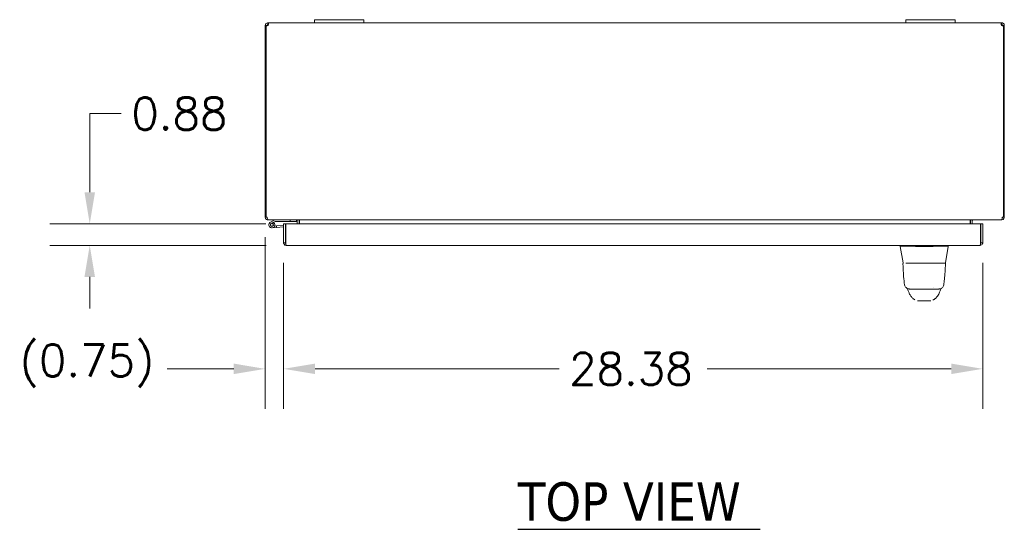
# Model space of a CAD drawing. Header units: inches. Extents: x 7 to 216, y 7 to 136.
# Tile 13 of 30: x 39 to 78, y 114 to 134. Entities that reach past the tile are written whole.
import ezdxf

# ---------------------------------------------------------------- set-up
doc = ezdxf.new("R2010")
doc.units = ezdxf.units.IN
doc.header["$LTSCALE"] = 13
doc.header["$MEASUREMENT"] = 0
for name, color, linetype, lineweight in [('Dimension (ANSI)', 7, 'Continuous', 5), ('Symbol (ANSI)', 7, 'Continuous', 5), ('Visible (ANSI)', 7, 'Continuous', 5)]:
    doc.layers.add(name, color=color, linetype=linetype, lineweight=lineweight)
doc.styles.add('ROMANS', font='romans.shx')
doc.styles.add('Text Style168', font='tahoma.ttf')
doc.dimstyles.new('Default (ANSI)', dxfattribs={"dimscale": 13, "dimtxt": 0.1, "dimasz": 0.098425, "dimexe": 0.125, "dimexo": 0.0625, "dimgap": 0.031496, "dimtad": 0, "dimtih": 1, "dimtoh": 1, "dimrnd": 1e-08, "dimzin": 0, "dimdsep": 46, "dimtxsty": 'ROMANS', "dimcen": 0.09, "dimdle": 0.393701, "dimclrd": 256, "dimclre": 256, "dimclrt": 256, "dimadec": 0, "dimazin": 0, "dimtfac": 1, "dimtofl": 0, "dimtmove": 0, "dimatfit": 3, "dimfxl": 0, "dimtolj": 1, "dimtzin": 0, "dimlwd": -1, "dimlwe": -1, "dimarcsym": 0})

# ---------------------------------------------------------------- blocks, each defined once
blk = doc.blocks.new('*D11')
at = {"layer": 'Defpoints', "color": 0}
for p in [(41.359, 126.123), (49.314, 126.123), (49.335, 125.248)]:
    blk.add_point(p, dxfattribs=at)
at = {"layer": 'Dimension (ANSI)'}
for p, q in [((41.359, 127.403), (41.359, 130.593)), ((41.359, 130.593), (42.638, 130.593)), ((48.502, 126.123), (39.734, 126.123)), ((48.522, 125.248), (39.734, 125.248)), ((41.359, 123.969), (41.359, 122.689))]:
    blk.add_line(p, q, dxfattribs=at)
for points in [[(41.145, 127.403), (41.572, 127.403), (41.359, 126.123)], [(41.145, 123.969), (41.572, 123.969), (41.359, 125.248)]]:
    blk.add_solid(points, dxfattribs=at)
at = {"layer": 'Dimension (ANSI)', "insert": (43.048, 131.243), "char_height": 1.3, "attachment_point": 1, "style": 'ROMANS'}
blk.add_mtext('\\A1;0.88', dxfattribs=at)
blk = doc.blocks.new('*D20')
at = {"layer": 'Defpoints', "color": 0}
for p in [(48.481, 126.387), (49.229, 125.353), (49.229, 120.235)]:
    blk.add_point(p, dxfattribs=at)
at = {"layer": 'Dimension (ANSI)'}
for p, q in [((48.481, 125.574), (48.481, 118.61)), ((49.229, 124.541), (49.229, 118.61)), ((47.202, 120.235), (44.497, 120.235)), ((50.509, 120.235), (51.788, 120.235))]:
    blk.add_line(p, q, dxfattribs=at)
for points in [[(47.202, 120.449), (47.202, 120.022), (48.481, 120.235)], [(50.509, 120.449), (50.509, 120.022), (49.229, 120.235)]]:
    blk.add_solid(points, dxfattribs=at)
at = {"layer": 'Dimension (ANSI)', "insert": (38.516, 121.226), "char_height": 1.3, "attachment_point": 1, "style": 'ROMANS'}
blk.add_mtext('\\A1;{(}0.75{)}', dxfattribs=at)
blk = doc.blocks.new('*D23')
at = {"layer": 'Defpoints', "color": 0}
for p in [(49.229, 125.353), (77.604, 125.353), (77.604, 120.235)]:
    blk.add_point(p, dxfattribs=at)
at = {"layer": 'Dimension (ANSI)'}
for p, q in [((49.229, 124.541), (49.229, 118.61)), ((77.604, 124.541), (77.604, 118.61)), ((50.509, 120.235), (60.407, 120.235)), ((76.325, 120.235), (66.426, 120.235))]:
    blk.add_line(p, q, dxfattribs=at)
for points in [[(50.509, 120.449), (50.509, 120.022), (49.229, 120.235)], [(76.325, 120.449), (76.325, 120.022), (77.604, 120.235)]]:
    blk.add_solid(points, dxfattribs=at)
at = {"layer": 'Dimension (ANSI)', "insert": (60.817, 120.885), "char_height": 1.3, "attachment_point": 1, "style": 'ROMANS'}
blk.add_mtext('\\A1;28.38', dxfattribs=at)

msp = doc.modelspace()

# ---------------------------------------------------------------- linework, layer by layer
at = {"layer": 'Symbol (ANSI)', "lineweight": 30}
msp.add_line((58.732, 113.723), (68.575, 113.723), dxfattribs=at)
at = {"layer": 'Visible (ANSI)'}
for p, q in [((50.481, 134.407), (50.481, 134.282)), ((50.481, 134.407), (50.731, 134.407)), ((52.231, 134.407), (50.731, 134.407)), ((52.231, 134.407), (52.481, 134.407)), ((52.481, 134.282), (52.481, 134.407)), ((74.481, 134.407), (74.481, 134.282)), ((74.481, 134.407), (74.731, 134.407)), ((76.231, 134.407), (74.731, 134.407)), ((76.231, 134.407), (76.481, 134.407)), ((76.481, 134.282), (76.481, 134.407)), ((48.531, 134.176), (48.481, 134.176)), ((48.481, 134.152), (48.481, 134.176)), ((48.518, 134.152), (48.481, 134.152)), ((48.481, 134.152), (48.481, 126.387)), ((48.518, 126.387), (48.518, 134.154)), ((48.555, 134.152), (48.526, 134.152)), ((48.555, 134.176), (48.531, 134.176)), ((48.555, 134.176), (48.555, 134.152)), ((48.555, 134.152), (48.555, 134.151)), ((48.586, 134.231), (48.586, 134.282)), ((48.586, 134.282), (48.598, 134.282)), ((48.586, 134.208), (48.586, 134.231)), ((48.598, 134.208), (48.586, 134.208)), ((48.598, 134.231), (48.598, 134.282)), ((48.598, 134.282), (50.481, 134.282)), ((48.598, 134.208), (48.598, 134.231)), ((50.731, 134.282), (50.481, 134.282)), ((50.731, 134.282), (52.231, 134.282)), ((52.481, 134.282), (52.231, 134.282)), ((52.481, 134.282), (74.481, 134.282)), ((74.731, 134.282), (74.481, 134.282)), ((74.731, 134.282), (76.231, 134.282)), ((76.481, 134.282), (76.231, 134.282)), ((76.481, 134.282), (78.364, 134.282)), ((78.364, 134.282), (78.364, 134.231)), ((78.364, 134.282), (78.376, 134.282)), ((78.364, 134.231), (78.364, 134.208)), ((78.376, 134.208), (78.364, 134.208)), ((78.376, 134.282), (78.376, 134.231)), ((78.376, 134.231), (78.376, 134.208)), ((78.431, 134.176), (78.407, 134.176)), ((78.407, 134.152), (78.407, 134.176)), ((78.436, 134.152), (78.407, 134.152)), ((78.407, 134.151), (78.407, 134.152)), ((78.481, 134.176), (78.431, 134.176)), ((78.444, 134.154), (78.444, 126.387)), ((78.481, 134.152), (78.444, 134.152)), ((78.481, 134.176), (78.481, 134.152)), ((78.481, 126.387), (78.481, 134.152)), ((48.481, 126.387), (48.518, 126.387)), ((48.518, 126.387), (48.566, 126.387)), ((78.396, 126.387), (78.444, 126.387)), ((78.444, 126.387), (78.481, 126.387)), ((48.586, 126.289), (48.586, 126.282)), ((48.586, 126.282), (48.597, 126.282)), ((78.365, 126.282), (48.597, 126.282)), ((48.872, 126.28), (48.696, 126.194)), ((48.723, 126.138), (48.821, 126.186)), ((48.941, 125.973), (48.762, 125.957)), ((48.84, 126.169), (48.777, 126.138)), ((48.821, 126.186), (48.886, 126.218)), ((48.864, 126.029), (48.936, 126.035)), ((48.893, 126.219), (49.501, 126.219)), ((49.229, 126.061), (48.936, 126.035)), ((48.936, 126.035), (48.941, 125.973)), ((49.229, 125.998), (48.941, 125.973)), ((49.229, 126.123), (49.303, 126.123)), ((49.229, 125.353), (49.229, 126.123)), ((49.303, 126.123), (49.303, 125.353)), ((49.314, 125.353), (49.314, 126.123)), ((49.314, 126.123), (77.519, 126.123)), ((49.501, 126.282), (49.501, 126.219)), ((49.501, 126.219), (49.751, 126.219)), ((49.751, 126.219), (49.751, 126.282)), ((49.782, 126.25), (49.782, 126.123)), ((49.856, 126.123), (49.856, 126.25)), ((49.867, 126.25), (49.867, 126.123)), ((77.095, 126.25), (77.095, 126.123)), ((77.106, 126.25), (77.106, 126.123)), ((77.18, 126.25), (77.18, 126.123)), ((77.519, 126.123), (77.519, 125.353)), ((77.53, 125.353), (77.53, 126.123)), ((77.53, 126.123), (77.604, 126.123)), ((77.604, 125.353), (77.604, 126.123)), ((78.365, 126.282), (78.376, 126.282)), ((78.376, 126.289), (78.376, 126.282)), ((49.314, 125.504), (49.303, 125.503)), ((49.303, 125.353), (49.229, 125.353)), ((77.499, 125.248), (49.335, 125.248)), ((74.253, 125.203), (74.253, 125.248)), ((74.254, 125.203), (74.253, 125.203)), ((74.37, 124.536), (74.253, 125.203)), ((75.51, 125.203), (74.953, 125.203)), ((76.089, 124.536), (76.207, 125.203)), ((76.207, 125.204), (76.207, 125.248)), ((77.53, 125.353), (77.604, 125.353)), ((74.48, 124.52), (75.07, 124.52)), ((75.392, 124.52), (75.07, 124.52)), ((75.392, 124.52), (76.002, 124.52)), ((75.623, 123.542), (75.623, 123.542)), ((74.954, 122.999), (75.505, 122.999))]:
    msp.add_line(p, q, dxfattribs=at)
msp.add_circle((48.751, 126.082), 0.06, dxfattribs=at)
for centre, radius, start, end in [((48.543, 134.22), 0.07, 248.9804, 321.9526), ((78.419, 134.22), 0.07, 218.0474, 291.0196), ((48.586, 126.387), 0.0312, 180, 231.7663), ((78.376, 126.387), 0.0312, 308.2337, 0), ((48.751, 126.082), 0.125, 116.1152, 44.4971), ((48.751, 126.082), 0.0625, 116.1183, 65.2124), ((48.751, 126.082), 0.0625, 65.2124, 116.1183), ((48.751, 126.082), 0.125, 44.4971, 56.1183), ((48.751, 126.082), 0.125, 56.1183, 56.1205), ((48.878, 126.267), 0.015, 90, 116.1152), ((48.893, 126.204), 0.015, 90, 116.1152), ((49.303, 126.005), 0.0625, 79.8179, 90), ((49.751, 126.25), 0.105, 0, 7.9309), ((77.211, 126.25), 0.105, 172.0691, 180), ((74.378, 124.508), 0.0118, 90, 182.2758), ((74.39, 124.539), 0.0197, 190, 269.9999), ((76.081, 124.508), 0.0118, 357.7242, 90)]:
    msp.add_arc(centre, radius, start, end, dxfattribs=at)
for centre, major_axis, ratio, start_param, end_param in [((74.254, 125.332), (0, -0.129), 0.001274, 0.000181, 0.061264), ((74.953, 125.332), (-0.008, -0.129), 0.999999, 0, 0.061083), ((75.51, 125.332), (0, -0.129), 0.999999, 0, 0.061083), ((76.207, 125.332), (0, -0.129), 0.001274, 0.007284, 0.061264), ((75.069, 124.539), (-0.699, -0.003), 0.000801, 6.282038, 6.283312), ((74.79, 123.409), (-0.185, -0.067), 0.666321, 0.000001, 0.000039), ((75.669, 123.409), (0.185, -0.067), 0.666321, 6.283142, 6.283181)]:
    msp.add_ellipse(centre, major_axis=major_axis, ratio=ratio, start_param=start_param, end_param=end_param, dxfattribs=at)
for points, knots in [([(48.481, 134.176), (48.481, 134.198), (48.49, 134.226), (48.508, 134.247), (48.527, 134.268), (48.555, 134.28), (48.578, 134.281), (48.581, 134.282), (48.584, 134.282), (48.586, 134.282)], [-2.234849, -2.234849, -2.234849, -2.234849, -1.609709, -1.609709, -1.609709, -0.984221, -0.984221, -0.984221, -0.906744, -0.906744, -0.906744, -0.906744]), ([(48.586, 134.208), (48.578, 134.208), (48.566, 134.203), (48.56, 134.193), (48.557, 134.188), (48.555, 134.182), (48.555, 134.176)], [0.906744, 0.906744, 0.906744, 0.906744, 1.740666, 1.740666, 1.740666, 2.234849, 2.234849, 2.234849, 2.234849]), ([(48.598, 134.282), (48.607, 134.282), (48.613, 134.273), (48.613, 134.255), (48.614, 134.236), (48.61, 134.208), (48.602, 134.185), (48.601, 134.182), (48.599, 134.179), (48.598, 134.176)], [-0.664052, -0.664052, -0.664052, -0.664052, -0.038913, -0.038913, -0.038913, 0.586575, 0.586575, 0.586575, 0.664052, 0.664052, 0.664052, 0.664052]), ([(78.364, 134.176), (78.355, 134.198), (78.35, 134.226), (78.349, 134.247), (78.348, 134.268), (78.353, 134.28), (78.361, 134.281), (78.362, 134.282), (78.363, 134.282), (78.364, 134.282)], [2.47754, 2.47754, 2.47754, 2.47754, 3.10268, 3.10268, 3.10268, 3.728168, 3.728168, 3.728168, 3.805645, 3.805645, 3.805645, 3.805645]), ([(78.376, 134.282), (78.398, 134.282), (78.426, 134.273), (78.447, 134.255), (78.467, 134.236), (78.479, 134.208), (78.481, 134.185), (78.481, 134.182), (78.481, 134.179), (78.481, 134.176)], [-2.234849, -2.234849, -2.234849, -2.234849, -1.609709, -1.609709, -1.609709, -0.984221, -0.984221, -0.984221, -0.906744, -0.906744, -0.906744, -0.906744]), ([(78.407, 134.176), (78.407, 134.185), (78.402, 134.197), (78.393, 134.203), (78.387, 134.206), (78.381, 134.208), (78.376, 134.208)], [0.906744, 0.906744, 0.906744, 0.906744, 1.740666, 1.740666, 1.740666, 2.234849, 2.234849, 2.234849, 2.234849]), ([(48.481, 126.387), (48.481, 126.35), (48.502, 126.314), (48.534, 126.296), (48.55, 126.287), (48.568, 126.282), (48.586, 126.282)], [0, 0, 0, 0, 1.050651, 1.050651, 1.050651, 1.570796, 1.570796, 1.570796, 1.570796]), ([(48.597, 126.282), (48.586, 126.282), (48.576, 126.303), (48.57, 126.335), (48.568, 126.351), (48.566, 126.369), (48.566, 126.387)], [-1.570796, -1.570796, -1.570796, -1.570796, -0.520146, -0.520146, -0.520146, 0, 0, 0, 0]), ([(78.396, 126.387), (78.396, 126.35), (78.39, 126.314), (78.38, 126.296), (78.376, 126.287), (78.37, 126.282), (78.365, 126.282)], [0, 0, 0, 0, 1.050651, 1.050651, 1.050651, 1.570796, 1.570796, 1.570796, 1.570796]), ([(78.376, 126.282), (78.413, 126.282), (78.449, 126.303), (78.467, 126.335), (78.476, 126.351), (78.481, 126.369), (78.481, 126.387)], [-1.570796, -1.570796, -1.570796, -1.570796, -0.520146, -0.520146, -0.520146, 0, 0, 0, 0]), ([(49.782, 126.25), (49.782, 126.262), (49.775, 126.274), (49.764, 126.279), (49.76, 126.281), (49.755, 126.282), (49.751, 126.282)], [-3.141593, -3.141593, -3.141593, -3.141593, -2.012802, -2.012802, -2.012802, -1.570796, -1.570796, -1.570796, -1.570796]), ([(49.867, 126.25), (49.867, 126.262), (49.843, 126.274), (49.807, 126.279), (49.793, 126.281), (49.777, 126.282), (49.762, 126.282)], [-3.141593, -3.141593, -3.141593, -3.141593, -2.012802, -2.012802, -2.012802, -1.570796, -1.570796, -1.570796, -1.570796]), ([(77.095, 126.25), (77.095, 126.262), (77.12, 126.274), (77.155, 126.279), (77.169, 126.281), (77.185, 126.282), (77.2, 126.282)], [-3.141593, -3.141593, -3.141593, -3.141593, -2.012802, -2.012802, -2.012802, -1.570796, -1.570796, -1.570796, -1.570796]), ([(77.18, 126.25), (77.18, 126.262), (77.187, 126.274), (77.198, 126.279), (77.202, 126.281), (77.207, 126.282), (77.211, 126.282)], [-3.141593, -3.141593, -3.141593, -3.141593, -2.012802, -2.012802, -2.012802, -1.570796, -1.570796, -1.570796, -1.570796]), ([(49.233, 125.327), (49.24, 125.3), (49.258, 125.276), (49.283, 125.262), (49.299, 125.253), (49.317, 125.248), (49.335, 125.248)], [-0.8395462, -0.8395462, -0.8395462, -0.8395462, -0.3275189, -0.3275189, -0.3275189, 0, 0, 0, 0]), ([(49.318, 125.327), (49.31, 125.332), (49.305, 125.34), (49.304, 125.349), (49.304, 125.35), (49.303, 125.352), (49.303, 125.353)], [0.3652124, 0.3652124, 0.3652124, 0.3652124, 0.9110099, 0.9110099, 0.9110099, 1, 1, 1, 1]), ([(49.314, 125.353), (49.319, 125.316), (49.324, 125.28), (49.328, 125.262), (49.33, 125.253), (49.332, 125.248), (49.335, 125.248)], [-1, -1, -1, -1, -0.327519, -0.327519, -0.327519, 0, 0, 0, 0]), ([(74.945, 125.204), (74.898, 125.207), (74.852, 125.209), (74.75, 125.212), (74.696, 125.214), (74.575, 125.216), (74.511, 125.217), (74.4, 125.217), (74.355, 125.216), (74.297, 125.214), (74.279, 125.212), (74.259, 125.209), (74.254, 125.207), (74.254, 125.204)], [-2.743472, -2.743472, -2.743472, -2.743472, -2.38819, -2.38819, -1.960551, -1.960551, -1.371951, -1.371951, -0.783309, -0.783309, -0.355409, -0.355409, 0, 0, 0, 0]), ([(76.207, 125.204), (76.207, 125.207), (76.202, 125.209), (76.182, 125.212), (76.164, 125.214), (76.107, 125.216), (76.062, 125.217), (75.951, 125.217), (75.887, 125.216), (75.766, 125.214), (75.712, 125.212), (75.611, 125.209), (75.564, 125.207), (75.518, 125.204)], [-2.744293, -2.744293, -2.744293, -2.744293, -2.388759, -2.388759, -1.963257, -1.963257, -1.372369, -1.372369, -0.781853, -0.781853, -0.353962, -0.353962, 0, 0, 0, 0]), ([(77.519, 125.353), (77.515, 125.315), (77.51, 125.277), (77.505, 125.26), (77.503, 125.252), (77.501, 125.248), (77.499, 125.248)], [0, 0, 0, 0, 1.095058, 1.095058, 1.095058, 1.570796, 1.570796, 1.570796, 1.570796]), ([(77.499, 125.248), (77.537, 125.248), (77.575, 125.271), (77.593, 125.305), (77.596, 125.312), (77.599, 125.319), (77.601, 125.327)], [0, 0, 0, 0, 1.091717, 1.091717, 1.091717, 1.318756, 1.318756, 1.318756, 1.318756]), ([(77.516, 125.327), (77.524, 125.333), (77.529, 125.341), (77.53, 125.351), (77.53, 125.352), (77.53, 125.352), (77.53, 125.353)], [0.5736743, 0.5736743, 0.5736743, 0.5736743, 1.4834748, 1.4834748, 1.4834748, 1.5707963, 1.5707963, 1.5707963, 1.5707963]), ([(74.435, 123.641), (74.418, 123.746), (74.406, 123.86), (74.383, 124.144), (74.373, 124.322), (74.366, 124.507)], [0, 0, 0, 0, 1.138526, 1.138526, 2.633198, 2.633198, 2.633198, 2.633198]), ([(74.391, 124.52), (74.39, 124.52), (74.388, 124.52), (74.387, 124.52), (74.385, 124.52), (74.384, 124.52), (74.383, 124.52), (74.381, 124.52), (74.38, 124.52), (74.38, 124.52), (74.379, 124.52), (74.379, 124.52), (74.378, 124.52), (74.378, 124.52), (74.378, 124.52), (74.378, 124.52)], [0.8753736, 0.8753736, 0.8753736, 0.8753736, 0.8918919, 0.8918919, 0.8918919, 0.9189189, 0.9189189, 0.9189189, 0.9459459, 0.9459459, 0.9459459, 0.972973, 0.972973, 0.972973, 1, 1, 1, 1]), ([(76.081, 124.52), (76.081, 124.52), (76.081, 124.52), (76.081, 124.52), (76.08, 124.52), (76.08, 124.52), (76.079, 124.52), (76.078, 124.52), (76.078, 124.52), (76.076, 124.52), (76.075, 124.52), (76.074, 124.52), (76.072, 124.52), (76.07, 124.52), (76.068, 124.52), (76.065, 124.52), (76.063, 124.52), (76.059, 124.52), (76.056, 124.52), (76.052, 124.52), (76.048, 124.52), (76.043, 124.52), (76.038, 124.52), (76.032, 124.52), (76.026, 124.52), (76.021, 124.52), (76.016, 124.52), (76.01, 124.52)], [0, 0, 0, 0, 0.027027, 0.027027, 0.027027, 0.0540541, 0.0540541, 0.0540541, 0.0810811, 0.0810811, 0.0810811, 0.1081081, 0.1081081, 0.1081081, 0.1351351, 0.1351351, 0.1351351, 0.1621622, 0.1621622, 0.1621622, 0.1891892, 0.1891892, 0.1891892, 0.2162162, 0.2162162, 0.2162162, 0.2362244, 0.2362244, 0.2362244, 0.2362244]), ([(76.093, 124.507), (76.084, 124.278), (76.072, 124.06), (76.045, 123.789), (76.035, 123.713), (76.024, 123.641)], [0, 0, 0, 0, 1.849259, 1.849259, 2.630332, 2.630332, 2.630332, 2.630332]), ([(76.089, 124.536), (76.089, 124.534), (76.088, 124.532), (76.086, 124.528), (76.085, 124.527), (76.082, 124.524), (76.08, 124.522), (76.076, 124.521), (76.074, 124.52), (76.071, 124.52), (76.07, 124.52), (76.07, 124.52)], [0, 0, 0, 0, 0.0161556, 0.0161556, 0.03207939, 0.03207939, 0.0480115, 0.0480115, 0.06394331, 0.06394331, 0.0695238, 0.0695238, 0.0695238, 0.0695238]), ([(74.63, 123.476), (74.622, 123.476), (74.614, 123.477), (74.585, 123.48), (74.564, 123.486), (74.527, 123.504), (74.509, 123.516), (74.479, 123.545), (74.466, 123.562), (74.446, 123.599), (74.439, 123.62), (74.435, 123.641)], [0, 0, 0, 0, 0.0604549, 0.0604549, 0.2197728, 0.2197728, 0.3790947, 0.3790947, 0.5383093, 0.5383093, 0.7005133, 0.7005133, 0.7005133, 0.7005133]), ([(76.024, 123.641), (76.02, 123.62), (76.013, 123.599), (75.993, 123.562), (75.98, 123.545), (75.95, 123.516), (75.932, 123.504), (75.894, 123.486), (75.874, 123.48), (75.845, 123.477), (75.837, 123.476), (75.829, 123.476)], [0, 0, 0, 0, 0.1620879, 0.1620879, 0.3213068, 0.3213068, 0.4806285, 0.4806285, 0.6399465, 0.6399465, 0.7005201, 0.7005201, 0.7005201, 0.7005201]), ([(74.692, 123.191), (74.664, 123.224), (74.641, 123.261), (74.617, 123.313), (74.61, 123.327), (74.605, 123.343)], [0, 0, 0, 0, 0.35683, 0.35683, 0.4958373, 0.4958373, 0.4958373, 0.4958373]), ([(74.63, 123.476), (74.63, 123.476), (74.63, 123.476), (74.63, 123.476), (74.63, 123.476), (74.63, 123.476), (74.631, 123.476), (74.631, 123.476), (74.632, 123.476), (74.633, 123.476), (74.634, 123.476), (74.636, 123.476), (74.638, 123.476), (74.64, 123.476), (74.643, 123.476), (74.646, 123.476), (74.649, 123.476), (74.653, 123.476), (74.657, 123.476), (74.662, 123.476), (74.667, 123.476), (74.674, 123.476), (74.68, 123.476), (74.688, 123.476), (74.697, 123.476), (74.706, 123.476), (74.716, 123.476), (74.728, 123.476), (74.739, 123.476), (74.751, 123.476), (74.764, 123.476), (74.777, 123.476), (74.789, 123.476), (74.802, 123.476), (74.815, 123.476), (74.828, 123.476), (74.84, 123.476), (74.853, 123.476), (74.865, 123.476), (74.877, 123.476), (74.889, 123.476), (74.901, 123.476), (74.912, 123.476), (74.924, 123.476), (74.935, 123.476), (74.946, 123.476), (74.956, 123.476), (74.967, 123.476), (74.977, 123.476), (74.987, 123.476), (74.996, 123.476), (75.006, 123.476), (75.015, 123.476), (75.024, 123.476), (75.032, 123.476), (75.041, 123.476), (75.049, 123.476), (75.056, 123.476)], [0.0890037, 0.0890037, 0.0890037, 0.0890037, 0.1, 0.1, 0.1, 0.15, 0.15, 0.15, 0.2, 0.2, 0.2, 0.25, 0.25, 0.25, 0.3, 0.3, 0.3, 0.35, 0.35, 0.35, 0.4, 0.4, 0.4, 0.45, 0.45, 0.45, 0.5, 0.5, 0.5, 0.55, 0.55, 0.55, 0.6, 0.6, 0.6, 0.65, 0.65, 0.65, 0.7, 0.7, 0.7, 0.75, 0.75, 0.75, 0.8, 0.8, 0.8, 0.85, 0.85, 0.85, 0.9, 0.9, 0.9, 0.95, 0.95, 0.95, 1, 1, 1, 1]), ([(74.849, 123.041), (74.835, 123.047), (74.823, 123.054), (74.803, 123.067), (74.794, 123.075), (74.774, 123.092), (74.764, 123.102), (74.739, 123.13), (74.727, 123.146), (74.706, 123.174), (74.697, 123.185), (74.692, 123.191)], [0, 0, 0, 0, 0.135976, 0.135976, 0.285033, 0.285033, 0.52889, 0.52889, 1.016125, 1.016125, 1.539841, 1.539841, 1.539841, 1.539841]), ([(75.056, 123.476), (75.065, 123.476), (75.074, 123.476), (75.082, 123.476), (75.09, 123.476), (75.098, 123.476), (75.105, 123.476), (75.113, 123.476), (75.12, 123.476), (75.127, 123.476), (75.134, 123.476), (75.141, 123.476), (75.148, 123.476), (75.154, 123.476), (75.16, 123.476), (75.166, 123.476), (75.172, 123.476), (75.177, 123.476), (75.183, 123.476), (75.188, 123.476), (75.193, 123.476), (75.198, 123.476), (75.203, 123.476), (75.207, 123.476), (75.211, 123.476), (75.216, 123.476), (75.22, 123.476), (75.224, 123.476), (75.228, 123.476), (75.232, 123.476), (75.236, 123.476), (75.24, 123.476), (75.244, 123.476), (75.248, 123.476), (75.252, 123.476), (75.257, 123.476), (75.261, 123.476), (75.266, 123.476), (75.271, 123.476), (75.276, 123.476), (75.282, 123.476), (75.287, 123.476), (75.293, 123.476), (75.299, 123.476), (75.305, 123.476), (75.312, 123.476), (75.318, 123.476), (75.325, 123.476), (75.332, 123.476), (75.339, 123.476), (75.346, 123.476), (75.354, 123.476), (75.361, 123.476), (75.369, 123.476), (75.377, 123.476), (75.385, 123.476), (75.394, 123.476), (75.403, 123.476)], [0, 0, 0, 0, 0.0526316, 0.0526316, 0.0526316, 0.1052632, 0.1052632, 0.1052632, 0.1578947, 0.1578947, 0.1578947, 0.2105263, 0.2105263, 0.2105263, 0.2631579, 0.2631579, 0.2631579, 0.3157895, 0.3157895, 0.3157895, 0.3684211, 0.3684211, 0.3684211, 0.4210526, 0.4210526, 0.4210526, 0.4736842, 0.4736842, 0.4736842, 0.5263158, 0.5263158, 0.5263158, 0.5789474, 0.5789474, 0.5789474, 0.6315789, 0.6315789, 0.6315789, 0.6842105, 0.6842105, 0.6842105, 0.7368421, 0.7368421, 0.7368421, 0.7894737, 0.7894737, 0.7894737, 0.8421053, 0.8421053, 0.8421053, 0.8947368, 0.8947368, 0.8947368, 0.9473684, 0.9473684, 0.9473684, 1, 1, 1, 1]), ([(75.403, 123.476), (75.411, 123.476), (75.419, 123.476), (75.428, 123.476), (75.437, 123.476), (75.446, 123.476), (75.456, 123.476), (75.465, 123.476), (75.475, 123.476), (75.486, 123.476), (75.497, 123.476), (75.508, 123.476), (75.519, 123.476), (75.53, 123.476), (75.542, 123.476), (75.554, 123.476), (75.566, 123.476), (75.579, 123.476), (75.591, 123.476), (75.604, 123.476), (75.617, 123.476), (75.63, 123.476), (75.643, 123.476), (75.657, 123.476), (75.67, 123.476), (75.683, 123.476), (75.696, 123.476), (75.709, 123.476), (75.722, 123.476), (75.734, 123.476), (75.746, 123.476), (75.757, 123.476), (75.766, 123.476), (75.775, 123.476), (75.783, 123.476), (75.79, 123.476), (75.795, 123.476), (75.801, 123.476), (75.806, 123.476), (75.81, 123.476), (75.814, 123.476), (75.817, 123.476), (75.819, 123.476), (75.822, 123.476), (75.823, 123.476), (75.825, 123.476), (75.826, 123.476), (75.827, 123.476), (75.828, 123.476), (75.829, 123.476), (75.829, 123.476), (75.829, 123.476), (75.829, 123.476), (75.829, 123.476), (75.829, 123.476)], [0, 0, 0, 0, 0.0526316, 0.0526316, 0.0526316, 0.1052632, 0.1052632, 0.1052632, 0.1578947, 0.1578947, 0.1578947, 0.2105263, 0.2105263, 0.2105263, 0.2631579, 0.2631579, 0.2631579, 0.3157895, 0.3157895, 0.3157895, 0.3684211, 0.3684211, 0.3684211, 0.4210526, 0.4210526, 0.4210526, 0.4736842, 0.4736842, 0.4736842, 0.5263158, 0.5263158, 0.5263158, 0.5789474, 0.5789474, 0.5789474, 0.6315789, 0.6315789, 0.6315789, 0.6842105, 0.6842105, 0.6842105, 0.7368421, 0.7368421, 0.7368421, 0.7894737, 0.7894737, 0.7894737, 0.8421053, 0.8421053, 0.8421053, 0.8947368, 0.8947368, 0.8947368, 0.9108078, 0.9108078, 0.9108078, 0.9108078]), ([(75.767, 123.191), (75.76, 123.183), (75.745, 123.163), (75.716, 123.126), (75.705, 123.113), (75.682, 123.089), (75.672, 123.08), (75.654, 123.066), (75.647, 123.061), (75.63, 123.051), (75.621, 123.046), (75.61, 123.041)], [0, 0, 0, 0, 0.755428, 0.755428, 1.132227, 1.132227, 1.329, 1.329, 1.432354, 1.432354, 1.539437, 1.539437, 1.539437, 1.539437]), ([(75.61, 123.041), (75.582, 123.029), (75.586, 123.031), (75.585, 123.03), (75.586, 123.031), (75.587, 123.032)], [0, 0, 0, 0, 1.304736, 1.304736, 2.005207, 2.005207, 2.005207, 2.005207])]:
    msp.add_open_spline(points, degree=3, knots=knots, dxfattribs=at)
for points in [[(48.608, 134.206), (48.605, 134.207), (48.602, 134.208), (48.598, 134.208)], [(78.364, 134.208), (78.36, 134.208), (78.357, 134.207), (78.355, 134.206)], [(49.229, 125.353), (49.229, 125.345), (49.231, 125.336), (49.233, 125.327)], [(74.253, 125.203), (74.253, 125.203), (74.253, 125.203), (74.253, 125.203)], [(74.253, 125.203), (74.253, 125.203), (74.253, 125.203), (74.253, 125.203)], [(77.601, 125.327), (77.603, 125.336), (77.604, 125.345), (77.604, 125.353)], [(74.366, 124.507), (74.366, 124.507), (74.366, 124.507), (74.366, 124.507)], [(76.093, 124.507), (76.093, 124.507), (76.093, 124.507), (76.093, 124.507)], [(74.435, 123.641), (74.435, 123.641), (74.435, 123.641), (74.435, 123.641)], [(74.549, 123.479), (74.546, 123.486), (74.544, 123.492), (74.541, 123.498)], [(75.918, 123.498), (75.915, 123.492), (75.913, 123.486), (75.91, 123.479)], [(76.024, 123.641), (76.024, 123.641), (76.024, 123.641), (76.024, 123.641)], [(74.553, 123.471), (74.552, 123.474), (74.551, 123.477), (74.549, 123.479)], [(74.605, 123.343), (74.589, 123.386), (74.572, 123.428), (74.553, 123.471)], [(74.665, 123.476), (74.665, 123.476), (74.665, 123.476), (74.665, 123.476)], [(74.692, 123.191), (74.692, 123.191), (74.692, 123.191), (74.692, 123.191)], [(75.854, 123.343), (75.835, 123.289), (75.806, 123.237), (75.767, 123.191)], [(75.767, 123.191), (75.767, 123.191), (75.767, 123.191), (75.767, 123.191)], [(75.794, 123.476), (75.794, 123.476), (75.794, 123.476), (75.794, 123.476)], [(75.906, 123.471), (75.887, 123.428), (75.87, 123.386), (75.854, 123.343)], [(75.91, 123.479), (75.908, 123.477), (75.907, 123.474), (75.906, 123.471)]]:
    msp.add_open_spline(points, degree=3, dxfattribs=at)

# ---------------------------------------------------------------- texts
at = {"layer": 'Symbol (ANSI)', "insert": (58.731, 114.041), "char_height": 1.56, "attachment_point": 7, "style": 'Text Style168'}
msp.add_mtext('TOP VIEW', dxfattribs=at)

# ---------------------------------------------------------------- dimensions: what is measured, and where the dimension line sits
at = {"layer": 'Dimension (ANSI)'}
dim = msp.add_linear_dim(base=(41.358537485, 126.123123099), p1=(49.33468782, 125.248123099), p2=(49.314486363, 126.123123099), angle=90, dimstyle='Default (ANSI)', override={"dimdec": 2, "dimtp": 0, "dimtm": 0, "dimtdec": 2, "dimatfit": 1}, dxfattribs=at)
dim.commit()
dim.dimension.update_dxf_attribs({"geometry": '*D11', "text_midpoint": (45.028466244, 130.59275101), "dimtype": 160})
dim = msp.add_linear_dim(base=(49.229, 120.235), p1=(48.481, 126.387), p2=(49.229, 125.353), angle=180, text='{(}<>{)}', dimstyle='Default (ANSI)', override={"dimtih": 0, "dimtoh": 0, "dimdec": 2, "dimtp": 0, "dimtm": 0, "dimtdec": 2, "dimatfit": 1}, dxfattribs=at)
dim.commit()
dim.dimension.update_dxf_attribs({"geometry": '*D20', "text_midpoint": (41.301, 120.235), "dimtype": 160})
dim = msp.add_linear_dim(base=(77.60443782, 120.235262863), p1=(49.22943782, 125.353373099), p2=(77.60443782, 125.353373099), dimstyle='Default (ANSI)', override={"dimtih": 0, "dimtoh": 0, "dimdec": 2, "dimtp": 0, "dimtm": 0, "dimtdec": 2, "dimatfit": 1}, dxfattribs=at)
dim.commit()
dim.dimension.update_dxf_attribs({"geometry": '*D23', "text_midpoint": (63.41693782, 120.235262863), "dimtype": 160})

doc.saveas('drawing.dxf')
